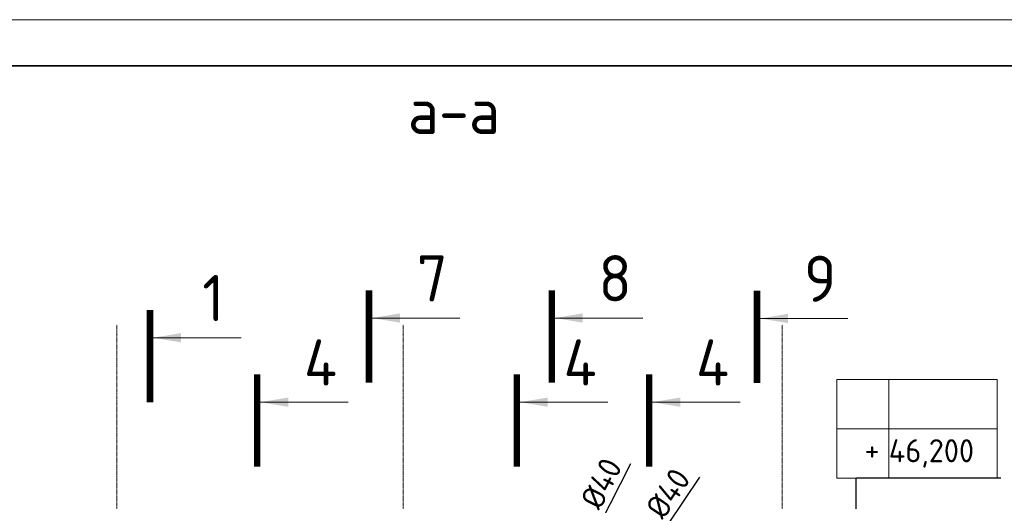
# Model space of a CAD drawing. Header units: millimetres. Extents: x 247266 to 730847, y -636031 to 10052.
# Tile 148 of 256: x 531554 to 542212, y -290901 to -285686. Entities that reach past the tile are written whole.
import ezdxf

# ---------------------------------------------------------------- set-up
doc = ezdxf.new("R2010")
doc.units = ezdxf.units.MM
doc.linetypes.add('______5', pattern=[1100, 800, -100, 100, -100])
doc.linetypes.add('осевая', pattern=[50.8, 31.75, -6.35, 6.35, -6.35])
for name, color, linetype, lineweight in [('RAZMER', 7, 'Continuous', 15), ('АС-Таблицы', 7, 'Continuous', 20), ('Оси', 7, '______5', 18), ('отметки', 7, 'Continuous', 18), ('ТОНКИЕ', 7, 'Continuous', 9), ('Узлы', 7, 'Continuous', 0)]:
    doc.layers.add(name, color=color, linetype=linetype, lineweight=lineweight)
doc.layers.add('РАЗМЕРЫ', color=7, linetype='Continuous')
doc.layers.add('ТОЛСТЫЕ_ОСНОВНЫЕ', color=7, linetype='Continuous')
doc.styles.add('GOST-2.304_Type-B', font='GOST_Common.ttf')
doc.styles.add('ГОСТ', font='GOST_Common.ttf')
doc.dimstyles.new('СПДС', dxfattribs={"dimscale": 100, "dimtxt": 2.5, "dimasz": 2.5, "dimexe": 1.25, "dimexo": 0, "dimtad": 1, "dimdec": 0, "dimtxsty": 'GOST-2.304_Type-B', "dimblk": 'ARCHTICK', "dimcen": 2.5, "dimdle": 2, "dimadec": 0, "dimazin": 2, "dimtfac": 0.75, "dimtdec": 0, "dimtmove": 1, "dimatfit": 3, "dimfxl": 1, "dimtolj": 1, "dimarcsym": 1})

# ---------------------------------------------------------------- blocks, each defined once
blk = doc.blocks.new('*U3685')
at = {"layer": 'ТОЛСТЫЕ_ОСНОВНЫЕ', "lineweight": 35}
blk.add_lwpolyline([(20, 5), (836, 5), (836, 589), (20, 589)], close=True, dxfattribs=at)
at = {"layer": 'ТОНКИЕ'}
blk.add_lwpolyline([(0, 0), (841, 0), (841, 594), (0, 594)], close=True, dxfattribs=at)
blk = doc.blocks.new('*T1178')
at = {"layer": 'DEFPOINTS', "color": 8, "linetype": 'ByBlock', "lineweight": 0}
for p, q in [((0, 0), (1734, 0)), ((0, 0), (0, -1067)), ((561, 0), (561, -1067)), ((1734, 0), (1734, -1067)), ((0, -533), (1734, -533)), ((0, -1067), (1734, -1067))]:
    blk.add_line(p, q, dxfattribs=at)
at = {"layer": 'АС-Таблицы', "color": 0, "char_height": 250, "style": 'ГОСТ'}
for s, insert, width, attachment_point in [('46,200', (561, -800), 1173.09, 4), ('+', (461, -633), 361.22, 3)]:
    blk.add_mtext(s, dxfattribs=dict(at, insert=insert, width=width, attachment_point=attachment_point))
blk = doc.blocks.new('_ArchTick')
at = {"color": 0, "linetype": 'ByBlock', "const_width": 0.15}
blk.add_lwpolyline([(-0.5, -0.5), (0.5, 0.5)], dxfattribs=at)
blk = doc.blocks.new('*D1394')
at = {"layer": 'РАЗМЕРЫ', "color": 0, "lineweight": -2}
for p, q in [((537211, -292377), (538169, -290490)), ((537193, -292413), (537211, -292377)), ((537193, -292413), (537193, -292413))]:
    blk.add_line(p, q, dxfattribs=at)
at = {"layer": 'РАЗМЕРЫ', "color": 0, "lineweight": -2, "ltscale": 100, "xscale": 250, "yscale": 250, "zscale": 250}
for p, rotation in [((537193, -292413), 63.06770408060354), ((537211, -292377), 243.0677040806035)]:
    blk.add_blockref('_ArchTick', p, dxfattribs=dict(at, rotation=rotation))
at = {"layer": 'РАЗМЕРЫ', "color": 0, "ltscale": 100, "insert": (537849, -290707), "char_height": 250, "attachment_point": 5, "rotation": 63.0677, "style": 'GOST-2.304_Type-B'}
blk.add_mtext('\\A1;%%c40', dxfattribs=at)
blk = doc.blocks.new('*D1395')
at = {"layer": 'РАЗМЕРЫ', "color": 0, "lineweight": -2}
for p, q in [((537213, -293178), (538915, -290638)), ((537190, -293212), (537213, -293178)), ((537190, -293212), (537190, -293212))]:
    blk.add_line(p, q, dxfattribs=at)
at = {"layer": 'РАЗМЕРЫ', "color": 0, "lineweight": -2, "ltscale": 100, "xscale": 250, "yscale": 250, "zscale": 250}
for p, rotation in [((537190, -293212), 56.17328516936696), ((537213, -293178), 236.173285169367)]:
    blk.add_blockref('_ArchTick', p, dxfattribs=dict(at, rotation=rotation))
at = {"layer": 'РАЗМЕРЫ', "color": 0, "ltscale": 100, "insert": (538571, -290814), "char_height": 250, "attachment_point": 5, "rotation": 56.1733, "style": 'GOST-2.304_Type-B'}
blk.add_mtext('\\A1;%%c40', dxfattribs=at)

msp = doc.modelspace()

# ---------------------------------------------------------------- linework, layer by layer
at = {"layer": 'RAZMER', "ltscale": 100}
for p, q in [((540610.94, -290646.44), (542173.44, -290646.44)), ((540610.94, -290649.09), (542173.44, -290649.09)), ((540610.94, -290649.09), (542173.44, -290649.09))]:
    msp.add_line(p, q, dxfattribs=at)
at = {"layer": 'Оси', "linetype": 'осевая', "lineweight": 0, "ltscale": 0.3, "transparency": 33554687}
for p, q in [((532606.6, -297312.23), (532606.6, -288990.25)), ((535706.6, -297312.23), (535706.6, -288990.25)), ((539806.6, -297312.23), (539806.6, -288990.25))]:
    msp.add_line(p, q, dxfattribs=at)
at = {"layer": 'отметки', "linetype": 'Continuous', "lineweight": 25, "ltscale": 100}
msp.add_line((540609.42, -291248.21), (540609.42, -290648.21), dxfattribs=at)
at = {"layer": 'Узлы', "linetype": 'Continuous', "lineweight": 0}
for p, q in [((535369.59, -288916.42, 400), (536319.59, -288916.42, 400)), ((537348.86, -288916.42, 400), (538298.86, -288916.42, 400)), ((539569.31, -288921.29, 400), (540519.31, -288921.29, 400)), ((532999.75, -289130, 400), (533949.75, -289130, 400)), ((534159.94, -289827.45, 400), (535109.94, -289827.45, 400)), ((536970.26, -289827.45, 400), (537920.26, -289827.45, 400)), ((538403.25, -289827.45, 400), (539353.25, -289827.45, 400))]:
    msp.add_line(p, q, dxfattribs=at)
at = {"layer": 'Узлы', "linetype": 'Continuous', "lineweight": 0, "const_width": 70, "elevation": 400}
for points in [[(535334.59, -288616.42), (535334.59, -289616.42)], [(537313.86, -288616.42), (537313.86, -289616.42)], [(539534.31, -288621.29), (539534.31, -289621.29)], [(532964.75, -288830), (532964.75, -289830)], [(534124.94, -289527.45), (534124.94, -290527.45)], [(536935.26, -289527.45), (536935.26, -290527.45)], [(538368.25, -289527.45), (538368.25, -290527.45)]]:
    msp.add_lwpolyline(points, dxfattribs=at)
at = {"layer": 'Узлы', "linetype": 'Continuous', "lineweight": 0}
for points in [[(535369.59, -288916.42, 400), (535670.04, -288966.69, 400), (535670.04, -288866.14, 400)], [(537348.86, -288916.42, 400), (537649.31, -288966.69, 400), (537649.31, -288866.14, 400)], [(539569.31, -288921.29, 400), (539869.76, -288971.56, 400), (539869.76, -288871.01, 400)], [(532999.75, -289130, 400), (533300.2, -289180.28, 400), (533300.2, -289079.72, 400)], [(534159.94, -289827.45, 400), (534460.39, -289877.72, 400), (534460.39, -289777.17, 400)], [(536970.26, -289827.45, 400), (537270.71, -289877.72, 400), (537270.71, -289777.17, 400)], [(538403.25, -289827.45, 400), (538703.7, -289877.72, 400), (538703.7, -289777.17, 400)]]:
    msp.add_solid(points, dxfattribs=at)

# ---------------------------------------------------------------- block references
at = {"xscale": 100, "yscale": 100, "zscale": 100}
msp.add_blockref('*U3685', (526994.57, -345086.19, 3100), dxfattribs=at)
msp.add_blockref('*T1178', (540400, -289582.42))

# ---------------------------------------------------------------- texts
at = {"layer": 'РАЗМЕРЫ', "insert": (536254.42, -286673.53), "char_height": 500, "attachment_point": 5, "style": 'GOST-2.304_Type-B'}
msp.add_mtext_dynamic_manual_height_columns('а-а', width=3941.2128, gutter_width=625, heights=[0], dxfattribs=at)
at = {"layer": 'Узлы', "linetype": 'Continuous', "lineweight": 0, "char_height": 500, "attachment_point": 5, "style": 'GOST-2.304_Type-B'}
for s, insert in [('7', (536019.59, -288486.42, 400)), ('8', (537998.86, -288486.42, 400)), ('9', (540219.31, -288491.29, 400)), ('1', (533649.75, -288700, 400)), ('4', (534809.94, -289397.45, 400)), ('4', (537620.26, -289397.45, 400)), ('4', (539053.25, -289397.45, 400))]:
    msp.add_mtext_dynamic_manual_height_columns(s, width=723.8798, gutter_width=25, heights=[0], dxfattribs=dict(at, insert=insert))

# ---------------------------------------------------------------- dimensions: what is measured, and where the dimension line sits
at = {"layer": 'РАЗМЕРЫ'}
for p1, p2, picture, middle in [((537192.54, -292412.91), (537210.65, -292377.25), '*D1394', (538016.27, -290791.51)), ((537190.46, -293211.7), (537212.73, -293178.47), '*D1395', (538727.23, -290918.41))]:
    dim = msp.add_diameter_dim_2p(p1=p1, p2=p2, dimstyle='СПДС', dxfattribs=at)
    dim.commit()
    dim.dimension.update_dxf_attribs({"geometry": picture, "text_midpoint": middle, "dimtype": 163})

doc.saveas('drawing.dxf')
